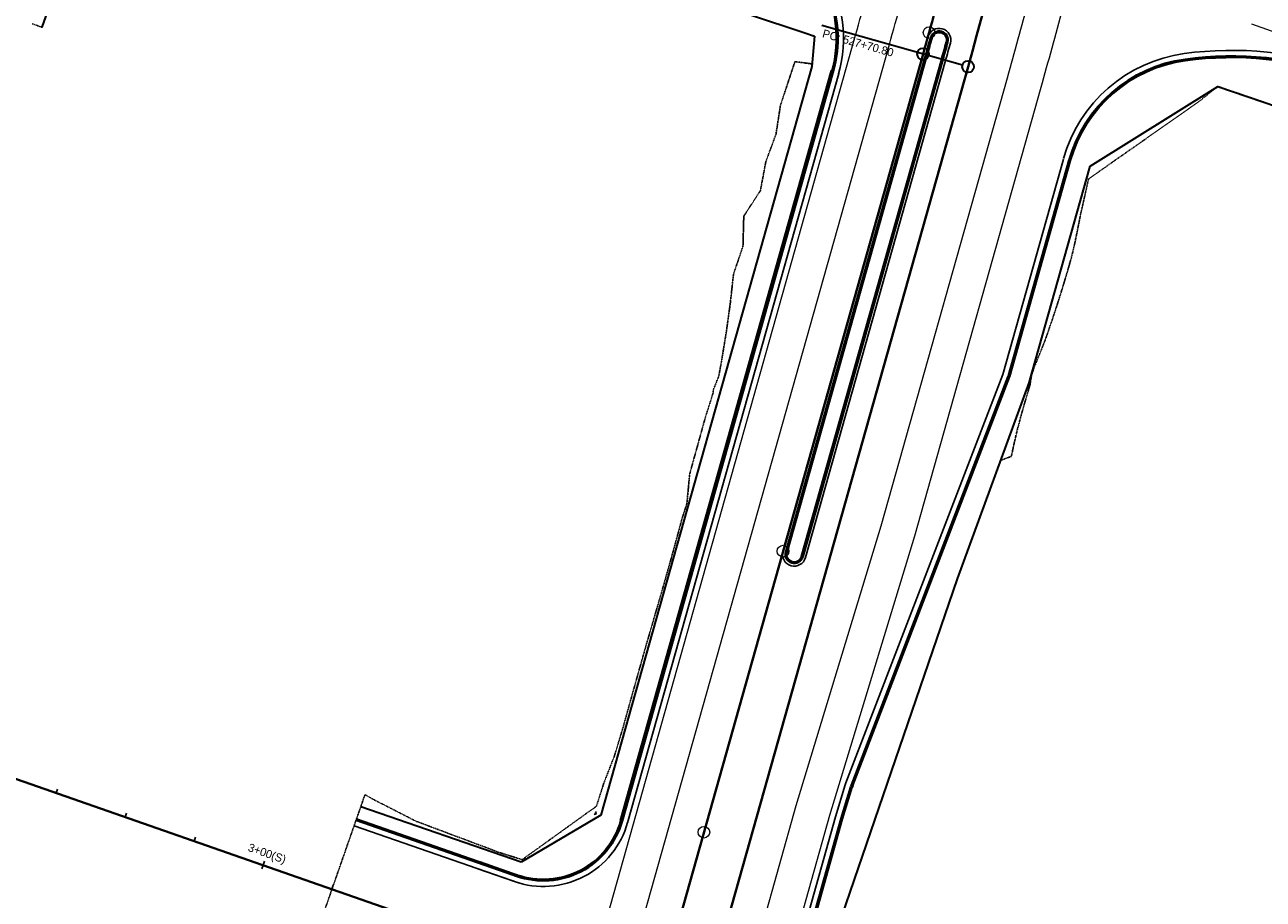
# Model space of a CAD drawing. Extents: x 386242 to 388976, y 97636 to 113650.
# Tile 5 of 16: x 387463 to 387887, y 98768 to 99067. Entities that reach past the tile are written whole.
import ezdxf

# ---------------------------------------------------------------- set-up
doc = ezdxf.new("R2010")
doc.units = 0
doc.header["$MEASUREMENT"] = 0
doc.linetypes.add('Wisdot2', pattern=[0.125, 0.0625, -0.0625])
for name, color, linetype, lineweight in [('P_ALI-Base', 94, 'Continuous', 15), ('P_ALI_200', 3, 'Continuous', 40), ('P_ALI_200_Sta', 3, 'Continuous', 30), ('P_ALI_200_TPIData', 1, 'Continuous', 30), ('P_MISC', 7, 'Continuous', 25), ('P_PATH_Sidewalk', 2, 'Continuous', 30), ('P_RDWY_C_and_G', 200, 'Continuous', 25), ('P_RDWY_C_and_GBack', 200, 'Continuous', 25), ('P_RDWY_C_and_GFace', 200, 'Continuous', 40), ('P_RDWY_LaneEdge', 7, 'Continuous', 15), ('P_RW_SlopeIntercepts', 2, 'Wisdot2', 25)]:
    doc.layers.add(name, color=color, linetype=linetype, lineweight=lineweight)
doc.styles.add('140', font='dot_font5.shx', dxfattribs={"height": 0.07})

# ---------------------------------------------------------------- blocks, each defined once
blk = doc.blocks.new('STAM5')
for p, q in [((0, 0), (0, 7)), ((0, -7), (0, 0))]:
    blk.add_line(p, q)
blk.add_point((0, 0))
blk = doc.blocks.new('STAM')
blk.add_line((0, 0), (0, 6))

msp = doc.modelspace()

# ---------------------------------------------------------------- linework, layer by layer
at = {"layer": 'P_ALI-Base', "color": 94, "linetype": 'Continuous', "lineweight": 15}
for centre in [(387772.28, 99064.39), (387770.23, 99057.05), (387722.26, 98886.77), (387695.15, 98790.51)]:
    msp.add_circle(centre, 2, dxfattribs=at)
at = {"layer": 'P_ALI_200', "color": 3, "linetype": 'Continuous', "lineweight": 40}
for p, q in [((387660.23, 98666.54), (387770.23, 99057.05)), ((387675.58, 98662.04), (387785.63, 99052.71)), ((387260.95, 98878.08), (388008.58, 98617.19))]:
    msp.add_line(p, q, dxfattribs=at)
for radius, end in [(1700, 356.11699), (1684, 344.78662)]:
    msp.add_arc((386149.31, 99513.66), radius, 344.26767, end, dxfattribs=at)
at = {"layer": 'P_ALI_200_TPIData', "color": 1, "linetype": 'Continuous', "lineweight": 30}
msp.add_line((387783.71, 99053.25), (387735.58, 99066.81), dxfattribs=at)
for centre in [(387770.23, 99057.05), (387785.63, 99052.71)]:
    msp.add_circle(centre, 2, dxfattribs=at)
at = {"layer": 'P_PATH_Sidewalk', "color": 2, "linetype": 'Continuous', "lineweight": 30}
for p, q in [((387468.55, 99066.21), (387486.78, 99118.02)), ((387679.54, 99081.03), (387729.68, 99064.32)), ((387729.68, 99064.32), (387733.05, 99063.19)), ((387733.05, 99063.19), (387732.15, 99052.8)), ((387732.15, 99052.8), (387659.91, 98796.35)), ((387666.55, 98794.48), (387738.92, 99051.38)), ((387827.46, 99018.65), (387871.12, 99045.98)), ((387871.12, 99045.98), (387979.96, 99008.82)), ((387799.92, 98946.65), (387820.76, 99020.63)), ((387806.54, 98944.39), (387827.46, 99018.65)), ((387746.15, 98806.46), (387799.83, 98946.38)), ((387782.03, 98877.34), (387806.54, 98944.39)), ((387735.72, 98742.05), (387782.03, 98877.34)), ((387742.67, 98795.06), (387745.97, 98805.95)), ((387632.61, 98780.21), (387577.64, 98799.19)), ((387659.91, 98796.35), (387632.61, 98780.21)), ((387728.32, 98744.13), (387742.67, 98795.06))]:
    msp.add_line(p, q, dxfattribs=at)
for centre, radius, start, end in [((387797.02, 98947.46), 3.01, 339.0113, 344.2677), ((387753.14, 98803.78), 7.49, 159.0113, 163.1219)]:
    msp.add_arc(centre, radius, start, end, dxfattribs=at)
at = {"layer": 'P_RDWY_C_and_G', "color": 200, "linetype": 'Continuous', "lineweight": 25}
for p, q in [((387722.25, 98886.73), (387770.23, 99057.05)), ((387777.93, 99054.88), (387729.95, 98884.56)), ((387669.05, 98793.77), (387741.33, 99050.36)), ((387797.5, 98947.33), (387818.27, 99021.04)), ((387743.81, 98807.36), (387797.49, 98947.28)), ((387740.26, 98795.77), (387743.57, 98806.68)), ((387725.91, 98744.8), (387740.26, 98795.77)), ((387575.39, 98792.74), (387631.66, 98773.11)), ((387630.29, 98773.58), (387617.73, 98777.97))]:
    msp.add_line(p, q, dxfattribs=at)
for centre, radius, start, end in [((387697.98, 99062.43), 45, 344.2677, 73.8646), ((387775.73, 99061.86), 4, 344.4753, 164.4753), ((386149.31, 99513.66), 1684, 344.26767, 344.47529), ((386149.31, 99513.66), 1692, 344.26767, 344.47529), ((387866.45, 99007.67), 50, 97.7865, 164.2677), ((387875.93, 98938.32), 120, 70.6565, 97.7865), ((387797.02, 98947.46), 0.5, 339.0113, 344.2677), ((387726.1, 98885.64), 4, 164.2677, 344.2677), ((387753.14, 98803.78), 10, 159.0113, 163.1219), ((387640.18, 98801.91), 30, 250.7631, 344.2677)]:
    msp.add_arc(centre, radius, start, end, dxfattribs=at)
at = {"layer": 'P_RDWY_C_and_GBack', "color": 200, "linetype": 'Continuous', "lineweight": 25}
for p, q in [((387723.69, 98886.32), (387771.67, 99056.64)), ((387776.49, 99055.29), (387728.51, 98884.96)), ((387666.65, 98794.45), (387738.89, 99050.91)), ((387799.91, 98946.65), (387820.75, 99020.64)), ((387746.14, 98806.46), (387799.82, 98946.39)), ((387742.66, 98795.06), (387745.97, 98805.95)), ((387576.21, 98795.1), (387632.48, 98775.47)), ((387728.31, 98744.13), (387742.66, 98795.06)), ((387631.12, 98775.94), (387618.55, 98780.33))]:
    msp.add_line(p, q, dxfattribs=at)
for centre, radius, start, end in [((387697.98, 99062.43), 42.5, 344.2677, 73.8646), ((386149.31, 99513.66), 1685.5, 344.26767, 344.47529), ((387775.73, 99061.86), 2.5, 344.4753, 164.4753), ((386149.31, 99513.66), 1690.5, 344.26767, 344.47529), ((387866.45, 99007.67), 47.5, 97.7865, 164.2677), ((387875.93, 98938.32), 117.5, 70.6565, 97.7865), ((387797.02, 98947.46), 3, 339.0113, 344.2677), ((387726.1, 98885.64), 2.5, 164.2677, 344.2677), ((387753.14, 98803.78), 7.5, 159.0113, 163.1219), ((387640.18, 98801.91), 27.5, 250.7631, 344.2677)]:
    msp.add_arc(centre, radius, start, end, dxfattribs=at)
at = {"layer": 'P_RDWY_C_and_GFace', "color": 200, "linetype": 'Continuous', "lineweight": 40}
for p, q in [((387723.21, 98886.46), (387771.19, 99056.78)), ((387776.97, 99055.15), (387728.99, 98884.83)), ((387667.13, 98794.32), (387739.37, 99050.77)), ((387799.43, 98946.78), (387820.27, 99020.77)), ((387745.67, 98806.64), (387799.35, 98946.57)), ((387742.18, 98795.21), (387745.49, 98806.1)), ((387576.05, 98794.63), (387632.32, 98775)), ((387727.83, 98744.27), (387742.18, 98795.21)), ((387630.95, 98775.47), (387618.39, 98779.86))]:
    msp.add_line(p, q, dxfattribs=at)
for centre, radius, start, end in [((387697.98, 99062.43), 43, 344.2677, 73.8646), ((387775.73, 99061.86), 3, 344.4753, 164.4753), ((386149.31, 99513.66), 1685, 344.26767, 344.47529), ((386149.31, 99513.66), 1691, 344.26767, 344.47529), ((387866.45, 99007.67), 48, 97.7865, 164.2677), ((387875.93, 98938.32), 118, 70.6565, 97.7865), ((387797.02, 98947.46), 2.5, 339.0113, 344.2677), ((387726.1, 98885.64), 3, 164.2677, 344.2677), ((387753.14, 98803.78), 8, 159.0113, 163.1219), ((387640.18, 98801.91), 28, 250.7631, 344.2677)]:
    msp.add_arc(centre, radius, start, end, dxfattribs=at)
at = {"layer": 'P_RDWY_LaneEdge', "color": 7, "linetype": 'Continuous', "lineweight": 15}
for p, q in [((387882.74, 99067.35), (388288.86, 98924.78)), ((387637.19, 98673.29), (387747.13, 99063.56)), ((387648.71, 98669.92), (387758.68, 99060.3)), ((387755.86, 98895.41), (387799.11, 99048.92)), ((387767.38, 98892.04), (387810.66, 99045.66)), ((387726.82, 98799.7), (387755.86, 98895.41)), ((387738.34, 98796.33), (387767.38, 98892.04)), ((387687.1, 98658.67), (387726.82, 98799.7)), ((387698.61, 98655.3), (387738.34, 98796.33))]:
    msp.add_line(p, q, dxfattribs=at)
for radius, end in [(1660, 344.77236), (1672, 344.77953), (1714, 345.18993), (1726, 345.19682)]:
    msp.add_arc((386149.31, 99513.66), radius, 344.26767, end, dxfattribs=at)
at = {"layer": 'P_RW_SlopeIntercepts', "color": 2, "linetype": 'Wisdot2', "lineweight": 25}
for points in [[(387470.15, 99070.74, 1604.83), (387468.55, 99066.19, 1604.72), (387468.54, 99066.2, 1604.72), (387466.98, 99066.76, 1604.69), (387466.96, 99066.77, 1604.69), (387465.09, 99067.44, 1604.66)], [(387560.8, 98750.94, 1605.81), (387567.8, 98771, 1606.23), (387575.39, 98792.74, 1605.77), (387576.05, 98794.63, 1605.65), (387576.05, 98794.64, 1606.15), (387576.22, 98795.11, 1606.15), (387576.87, 98796.99, 1606.18), (387576.88, 98797, 1606.18), (387577.64, 98799.18, 1606.21), (387577.64, 98799.19, 1606.21), (387577.64, 98799.2, 1606.71), (387577.81, 98799.67, 1606.71), (387579.1, 98803.37, 1606.32), (387582.06, 98801.69, 1606.36), (387596.69, 98794.21, 1606.51), (387599.07, 98793.33, 1606.5), (387601.73, 98792.33, 1606.48), (387625.13, 98783.54, 1606.25), (387631.05, 98781.69, 1606.12), (387632.91, 98781.09, 1606.07), (387632.97, 98781.13, 1606.07), (387633.04, 98781.18, 1606.07), (387633.3, 98781.37, 1606.07), (387633.46, 98781.48, 1606.06), (387634.54, 98782.26, 1606.04), (387635.32, 98782.82, 1606.02), (387635.41, 98782.89, 1606.01), (387636.16, 98783.43, 1605.93), (387636.41, 98783.61, 1605.9), (387636.56, 98783.71, 1605.89), (387637.31, 98784.25, 1605.8), (387637.78, 98784.59, 1605.75), (387638.36, 98785.01, 1605.69), (387638.48, 98785.1, 1605.69), (387639.41, 98785.76, 1605.7), (387640.46, 98786.52, 1605.71), (387640.95, 98786.87, 1605.72), (387641.03, 98786.93, 1605.72), (387642.44, 98787.95, 1605.74), (387642.48, 98787.98, 1605.74), (387642.65, 98788.1, 1605.72), (387644.28, 98789.27, 1605.62), (387645.9, 98790.44, 1605.51), (387646, 98790.51, 1605.5), (387647.52, 98791.6, 1605.4), (387647.7, 98791.74, 1605.39), (387648.02, 98791.97, 1605.37), (387649.25, 98792.84, 1605.28), (387649.58, 98793.08, 1605.26), (387650.14, 98793.49, 1605.24), (387650.7, 98793.89, 1605.23), (387651.14, 98794.21, 1605.21), (387651.74, 98794.64, 1605.19), (387652.39, 98795.11, 1605.12), (387652.74, 98795.36, 1605.08), (387654.02, 98796.28, 1604.93), (387655.64, 98797.45, 1604.75), (387655.89, 98797.63, 1604.72), (387657.26, 98798.61, 1604.61), (387658.37, 98799.41, 1604.53), (387658.8, 98800.75, 1604.53), (387660.87, 98807.24, 1604.55), (387664.51, 98816.6, 1604.73), (387667.42, 98826.17, 1604.72), (387670.1, 98835.8, 1604.64), (387672.81, 98845.43, 1604.56), (387675.53, 98855.05, 1604.49), (387678.33, 98864.65, 1604.43), (387681.13, 98874.26, 1604.39), (387683.85, 98883.88, 1604.36), (387685.94, 98891.48, 1604.33), (387686.5, 98893.52, 1604.32), (387687.33, 98896.61, 1604.31), (387687.47, 98897.29, 1604.3), (387689.35, 98903.11, 1604.36), (387690.3, 98913.23, 1604.6), (387692.98, 98922.86, 1604.75), (387695.64, 98932.5, 1604.81), (387698.32, 98940.98, 1605.27), (387698.42, 98942.11, 1605.33), (387700.25, 98946.67, 1605.25), (387701.18, 98951.72, 1605.42), (387702.81, 98961.65, 1605.82), (387704.2, 98971.65, 1606.31), (387705.31, 98981.72, 1606.89), (387708.55, 98991.2, 1606.93), (387708.82, 99001.52, 1607.77), (387714.53, 99010.29, 1608.2), (387716.37, 99020.17, 1608.57), (387719.85, 99029.57, 1608.46), (387721.39, 99039.53, 1608.51), (387724.54, 99049.03, 1608.44), (387726.33, 99054.44, 1608.4), (387732.23, 99053.67, 1607.11), (387732.29, 99054.46, 1607.14), (387732.32, 99054.71, 1607.14), (387732.36, 99055.24, 1607.16), (387732.43, 99056.02, 1607.19), (387732.5, 99056.8, 1607.21), (387732.56, 99057.58, 1607.23), (387732.63, 99058.35, 1607.26), (387732.7, 99059.12, 1607.28), (387732.76, 99059.9, 1607.3), (387732.83, 99060.67, 1607.32), (387732.9, 99061.44, 1607.35), (387732.96, 99062.22, 1607.37), (387733.03, 99063, 1607.39), (387733.05, 99063.19, 1607.4), (387732.93, 99063.23, 1607.4), (387731.48, 99063.72, 1607.44), (387729.68, 99064.32, 1607.48), (387729.58, 99064.35, 1607.49), (387727.89, 99064.91, 1607.53), (387727.67, 99064.98, 1607.54), (387726.36, 99065.42, 1607.58), (387724.98, 99065.88, 1607.62), (387724.21, 99066.14, 1607.65), (387723.71, 99066.31, 1607.66), (387723.23, 99066.47, 1607.68), (387722.55, 99066.69, 1607.7), (387721.49, 99067.05, 1607.74), (387720.5, 99067.38, 1607.77)], [(387886.78, 99040.64, 1607.7), (387886.3, 99040.8, 1607.7), (387885.94, 99040.92, 1607.69), (387885.11, 99041.21, 1607.69), (387884.78, 99041.32, 1607.68), (387884.27, 99041.49, 1607.68), (387883.87, 99041.63, 1607.67), (387883.62, 99041.72, 1607.67), (387883.42, 99041.78, 1607.67), (387882.98, 99041.93, 1607.66), (387882.64, 99042.05, 1607.66), (387882.58, 99042.07, 1607.66), (387882.42, 99042.12, 1607.66), (387882.21, 99042.2, 1607.66), (387881.72, 99042.36, 1607.65), (387881.58, 99042.41, 1607.65), (387881.03, 99042.6, 1607.64), (387880.87, 99042.65, 1607.64), (387880.69, 99042.71, 1607.64), (387880.09, 99042.92, 1607.63), (387880.01, 99042.95, 1607.63), (387879.94, 99042.97, 1607.63), (387879.15, 99043.24, 1607.62), (387879.01, 99043.29, 1607.62), (387878.28, 99043.54, 1607.61), (387877.88, 99043.68, 1607.61), (387877.4, 99043.84, 1607.6), (387876.84, 99044.03, 1607.6), (387876.53, 99044.14, 1607.59), (387876.39, 99044.19, 1607.59), (387875.64, 99044.44, 1607.58), (387874.76, 99044.74, 1607.57), (387874.4, 99044.86, 1607.57), (387873.86, 99045.05, 1607.56), (387872.96, 99045.35, 1607.55), (387872.06, 99045.66, 1607.54), (387871.15, 99045.97, 1607.53), (387871.12, 99045.98, 1607.53), (387870.38, 99045.39, 1607.69), (387869.68, 99044.82, 1607.67), (387868.83, 99044.13, 1607.64), (387867.28, 99042.87, 1607.6), (387865.72, 99041.61, 1607.56), (387864.67, 99040.76, 1607.53), (387861.29, 99038.39, 1607.45), (387859.65, 99037.24, 1607.42), (387858.02, 99036.09, 1607.38), (387856.38, 99034.95, 1607.34), (387854.74, 99033.8, 1607.3), (387853.1, 99032.65, 1607.26), (387851.47, 99031.5, 1607.22), (387849.83, 99030.35, 1607.18), (387848.19, 99029.21, 1607.14), (387846.55, 99028.06, 1607.1), (387845.39, 99027.24, 1607.08), (387844.91, 99026.91, 1607.07), (387844.85, 99026.86, 1607.06), (387843.28, 99025.76, 1607.02), (387841.64, 99024.61, 1606.96), (387840, 99023.47, 1606.91), (387838.36, 99022.32, 1606.86), (387836.73, 99021.17, 1606.81), (387835.66, 99020.42, 1606.78), (387835.09, 99020.02, 1606.76), (387833.45, 99018.87, 1606.71), (387833.27, 99018.74, 1606.7), (387833.18, 99018.68, 1606.7), (387832.62, 99018.29, 1606.68), (387831.69, 99017.64, 1606.66), (387830.18, 99016.58, 1606.62), (387828.54, 99015.43, 1606.58), (387828.07, 99015.1, 1606.57), (387826.9, 99014.28, 1606.54), (387826.35, 99011.84, 1606.48), (387825.85, 99009.59, 1606.43), (387825.81, 99009.4, 1606.43), (387825.53, 99008.17, 1606.4), (387825.26, 99006.95, 1606.37), (387824.7, 99004.51, 1606.31), (387824.13, 99002.08, 1606.25), (387823.7, 98999.8, 1606.21), (387823.66, 98999.61, 1606.2), (387823.18, 98997.15, 1606.16), (387822.68, 98994.69, 1606.11), (387822.17, 98992.24, 1606.06), (387821.66, 98989.99, 1606.02), (387821.62, 98989.8, 1606.01), (387821.02, 98987.37, 1605.96), (387820.34, 98984.96, 1605.9), (387819.64, 98982.56, 1605.84), (387818.99, 98980.35, 1605.78), (387818.93, 98980.16, 1605.78), (387818.21, 98977.77, 1605.72), (387817.47, 98975.38, 1605.65), (387816.72, 98973, 1605.59), (387816.02, 98970.8, 1605.53), (387815.96, 98970.61, 1605.53), (387815.18, 98968.24, 1605.47), (387814.38, 98965.86, 1605.4), (387813.57, 98963.49, 1605.34), (387812.83, 98961.31, 1605.28), (387812.77, 98961.12, 1605.28), (387811.91, 98958.77, 1605.21), (387810.99, 98956.43, 1605.14), (387810.05, 98954.1, 1605.07), (387809.18, 98951.95, 1605.01), (387809.1, 98951.77, 1605), (387808.14, 98949.44, 1604.93), (387807.41, 98947.05, 1604.86), (387806.97, 98944.66, 1604.8), (387806.96, 98944.64, 1604.8), (387806.96, 98944.63, 1604.8), (387806.96, 98944.61, 1604.8), (387806.96, 98944.6, 1604.8), (387806.96, 98944.58, 1604.8), (387806.96, 98944.57, 1604.8), (387806.96, 98944.55, 1604.8), (387806.96, 98944.54, 1604.8), (387806.95, 98944.52, 1604.8), (387806.95, 98944.51, 1604.8), (387806.95, 98944.49, 1604.8), (387806.95, 98944.48, 1604.8), (387806.95, 98944.46, 1604.8), (387806.95, 98944.45, 1604.8), (387806.95, 98944.43, 1604.8), (387806.94, 98944.42, 1604.8), (387806.94, 98944.4, 1604.79), (387806.94, 98944.39, 1604.79), (387806.94, 98944.37, 1604.79), (387806.94, 98944.36, 1604.79), (387806.94, 98944.34, 1604.79), (387806.94, 98944.33, 1604.79), (387806.94, 98944.31, 1604.79), (387806.93, 98944.3, 1604.79), (387806.93, 98944.28, 1604.79), (387806.93, 98944.27, 1604.79), (387806.93, 98944.25, 1604.79), (387806.93, 98944.24, 1604.79), (387806.92, 98944.22, 1604.79), (387806.92, 98944.21, 1604.79), (387806.92, 98944.19, 1604.79), (387806.92, 98944.18, 1604.79), (387806.91, 98944.16, 1604.79), (387806.91, 98944.15, 1604.79), (387806.91, 98944.13, 1604.79), (387806.91, 98944.12, 1604.79), (387806.9, 98944.1, 1604.79), (387806.9, 98944.09, 1604.79), (387806.9, 98944.07, 1604.79), (387806.9, 98944.06, 1604.79), (387806.89, 98944.04, 1604.79), (387806.89, 98944.03, 1604.79), (387806.89, 98944.01, 1604.79), (387806.89, 98944, 1604.79), (387806.88, 98943.98, 1604.79), (387806.88, 98943.97, 1604.79), (387806.88, 98943.95, 1604.79), (387806.88, 98943.94, 1604.79), (387806.87, 98943.92, 1604.79), (387806.87, 98943.91, 1604.79), (387806.87, 98943.89, 1604.78), (387806.87, 98943.88, 1604.78), (387806.86, 98943.86, 1604.78), (387806.86, 98943.85, 1604.78), (387806.86, 98943.83, 1604.78), (387806.86, 98943.82, 1604.78), (387806.85, 98943.8, 1604.78), (387806.85, 98943.79, 1604.78), (387806.85, 98943.77, 1604.78), (387806.85, 98943.76, 1604.78), (387806.84, 98943.74, 1604.78), (387806.84, 98943.73, 1604.78), (387806.84, 98943.71, 1604.78), (387806.84, 98943.7, 1604.78), (387806.83, 98943.66, 1604.78), (387806.16, 98941.45, 1604.74), (387806.1, 98941.25, 1604.73), (387805.39, 98938.83, 1604.68), (387804.69, 98936.41, 1604.64), (387804, 98933.99, 1604.59), (387803.4, 98931.8, 1604.55), (387803.33, 98931.56, 1604.54), (387802.92, 98929.82, 1604.5), (387802.68, 98929.12, 1604.49), (387802.09, 98926.66, 1604.43), (387801.52, 98924.19, 1604.38), (387801.47, 98923.96, 1604.37), (387801.04, 98921.99, 1604.33), (387800.98, 98921.7, 1604.32), (387800.45, 98919.22, 1604.26), (387796.86, 98917.91, 1604.53), (387796, 98915.55, 1604.52), (387795.25, 98913.5, 1604.5), (387795.14, 98913.19, 1604.5), (387794.28, 98910.83, 1604.48), (387793.41, 98908.47, 1604.47), (387792.55, 98906.11, 1604.45), (387791.82, 98904.11, 1604.44), (387791.69, 98903.76, 1604.44), (387790.83, 98901.4, 1604.43), (387789.97, 98899.04, 1604.42), (387789.1, 98896.68, 1604.41), (387788.39, 98894.72, 1604.4), (387788.24, 98894.32, 1604.4), (387787.38, 98891.96, 1604.39), (387786.52, 98889.61, 1604.39), (387785.66, 98887.25, 1604.39), (387784.95, 98885.32, 1604.38), (387784.79, 98884.89, 1604.38), (387783.93, 98882.53, 1604.38), (387783.89, 98882.43, 1604.38), (387783.07, 98880.17, 1604.38), (387782.21, 98877.82, 1604.38), (387782.12, 98877.59, 1604.34), (387781.85, 98876.8, 1604.38), (387781.55, 98875.92, 1604.38), (387781.52, 98875.83, 1604.38), (387779.87, 98871.03, 1604.39), (387778.31, 98866.45, 1604.41), (387778.22, 98866.19, 1604.41), (387775.06, 98856.98, 1604.45), (387775.01, 98856.82, 1604.45), (387773.38, 98852.06, 1604.48), (387771.82, 98847.52, 1604.51), (387771.75, 98847.31, 1604.51), (387768.58, 98838.05, 1604.59), (387768.5, 98837.8, 1604.6), (387765.59, 98829.3, 1604.69), (387765.34, 98828.58, 1604.69), (387765.24, 98828.3, 1604.7), (387762.1, 98819.11, 1604.8), (387761.99, 98818.79, 1604.8), (387758.86, 98809.65, 1604.9), (387758.73, 98809.28, 1604.9), (387757.11, 98804.53, 1604.95), (387755.93, 98801.1, 1604.99), (387755.69, 98800.4, 1604.99), (387752.88, 98792.18, 1605.05), (387752.83, 98792.05, 1605.05), (387752.78, 98791.88, 1605.05), (387752.51, 98791.09, 1605.06), (387749.53, 98782.4, 1605.1), (387749.26, 98781.62, 1605.11), (387747.28, 98775.83, 1605.14), (387746.29, 98772.93, 1605.15), (387746.02, 98772.14, 1605.16), (387745.37, 98770.25, 1605.17), (387744.72, 98768.35, 1605.17), (387743.42, 98764.56, 1605.19)], [(387657.78, 98796.5, 1604.83), (387658.33, 98796.8, 1604.71), (387658.24, 98797.59, 1604.63), (387657.56, 98796.37, 1604.83)]]:
    msp.add_polyline3d(points, dxfattribs=at)

# ---------------------------------------------------------------- block references
at = {"layer": 'P_MISC', "color": 7, "linetype": 'Continuous', "lineweight": 25, "rotation": 340.7630643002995}
for name, p, xscale, yscale, zscale in [('STAM', (387473.39, 98803.95), 0.2333333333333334, 0.2333333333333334, 0.2333333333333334), ('STAM', (387496.99, 98795.71), 0.2333333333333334, 0.2333333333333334, 0.2333333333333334), ('STAM', (387520.6, 98787.47), 0.2333333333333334, 0.2333333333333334, 0.2333333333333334), ('STAM5', (387544.2, 98779.24), 0.2, 0.2, 0.2), ('STAM', (387567.8, 98771), 0.2333333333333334, 0.2333333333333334, 0.2333333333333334)]:
    msp.add_blockref(name, p, dxfattribs=dict(at, xscale=xscale, yscale=yscale, zscale=zscale))

# ---------------------------------------------------------------- texts
at = {"layer": 'P_ALI_200_Sta', "color": 3, "linetype": 'Continuous', "lineweight": 30, "insert": (387544.86, 98781.13), "char_height": 2.8, "attachment_point": 8, "rotation": 340.7631, "style": '140'}
msp.add_mtext('3+00(S)', dxfattribs=at)
at = {"layer": 'P_ALI_200_TPIData', "color": 1, "linetype": 'Continuous', "lineweight": 30, "insert": (387736.27, 99065.58), "char_height": 2.8, "attachment_point": 1, "rotation": 344.2677, "style": '140'}
msp.add_mtext('PC: 527+70.80', dxfattribs=at)

doc.saveas('drawing.dxf')
